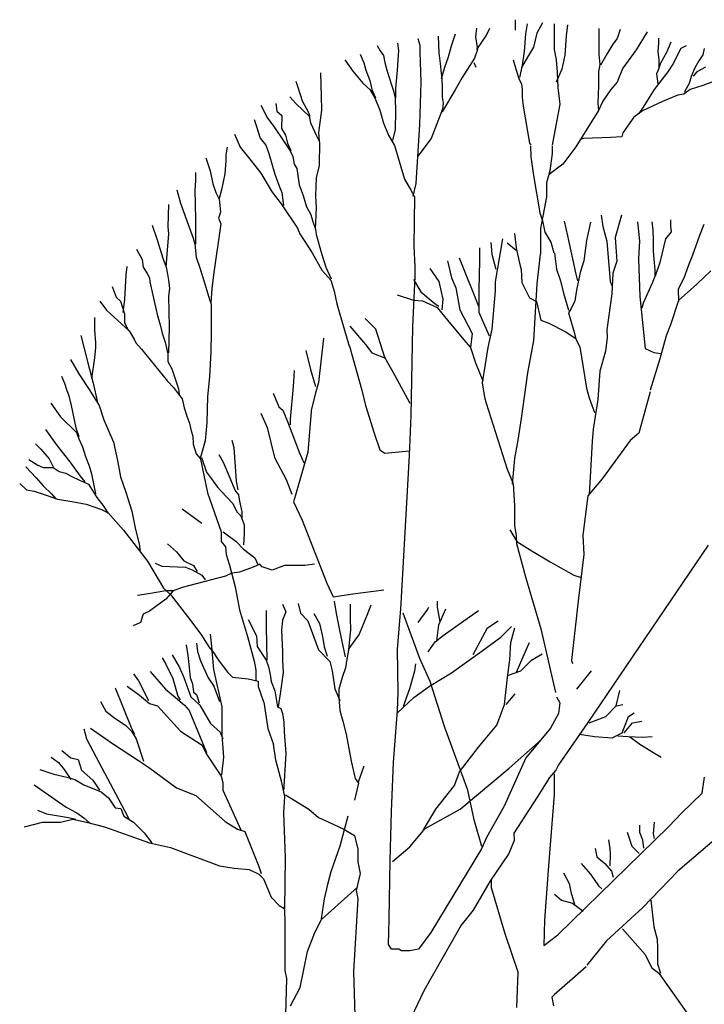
# Model space of a CAD drawing. Extents: x -1.56 to 2.65, y 0.06 to 5.31.
# Tile 2 of 3: x -1.46 to 0.94, y 1.85 to 5.31. Entities that reach past the tile are written whole.
import ezdxf

# ---------------------------------------------------------------- set-up
doc = ezdxf.new("R2010")
doc.units = 0
doc.header["$MEASUREMENT"] = 0
doc.layers.add('ARBOL', color=76, linetype='CONTINUOUS')

msp = doc.modelspace()

# ---------------------------------------------------------------- linework, layer by layer
at = {"layer": 'ARBOL'}
for p, q in [((0.2759, 5.3074), (0.2759, 5.2707)), ((0.3178, 5.2927), (0.3127, 5.2581)), ((0.3717, 5.2963), (0.3526, 5.2599)), ((0.4136, 5.2927), (0.4136, 5.203)), ((0.0652, 5.2563), (0.0511, 5.2142)), ((0.1399, 5.278), (0.1363, 5.247)), ((0.1747, 5.2506), (0.1872, 5.278)), ((0.3127, 5.2581), (0.3072, 5.1958)), ((0.3526, 5.2599), (0.3405, 5.2105)), ((0.4605, 5.2891), (0.4554, 5.2506)), ((0.5704, 5.2761), (0.5704, 5.247)), ((0.6455, 5.2725), (0.6349, 5.2412)), ((0.7397, 5.265), (0.701, 5.2012)), ((-0.137, 5.2253), (-0.1335, 5.1997)), ((-0.0658, 5.2418), (-0.0588, 5.2181)), ((0.0057, 5.2491), (0.0077, 5.1907)), ((0.1363, 5.247), (0.1434, 5.203)), ((0.1418, 5.203), (0.1747, 5.2506)), ((0.4554, 5.2506), (0.4503, 5.1832)), ((0.5704, 5.247), (0.5704, 5.2196)), ((0.6193, 5.2214), (0.5981, 5.1865)), ((0.6349, 5.2412), (0.6193, 5.2214)), ((0.7796, 5.2247), (0.7776, 5.1955)), ((0.7796, 5.243), (0.7796, 5.2247)), ((0.823, 5.2283), (0.8073, 5.1919)), ((-0.268, 5.1868), (-0.2559, 5.1558)), ((-0.2085, 5.2163), (-0.198, 5.1979)), ((-0.198, 5.1979), (-0.1859, 5.1814)), ((-0.1335, 5.1997), (-0.1389, 5.1302)), ((-0.0588, 5.2181), (-0.0588, 5.1943)), ((-0.0588, 5.1943), (-0.0553, 5.0881)), ((0.0077, 5.1907), (0.0128, 5.154)), ((0.0511, 5.2142), (0.0405, 5.1759)), ((0.1434, 5.203), (0.1328, 5.172)), ((0.3072, 5.1958), (0.3002, 5.1483)), ((0.3405, 5.2105), (0.3193, 5.1756)), ((0.4136, 5.203), (0.4206, 5.1666)), ((0.5704, 5.2196), (0.5704, 5.1847)), ((0.5981, 5.1865), (0.5755, 5.1483)), ((0.701, 5.2012), (0.6541, 5.1371)), ((0.7776, 5.1955), (0.7811, 5.1663)), ((0.8073, 5.1919), (0.7866, 5.1552)), ((0.8527, 5.1955), (0.832, 5.1552)), ((0.8582, 5.2063), (0.8527, 5.1955)), ((0.8773, 5.2157), (0.8582, 5.2063)), ((0.9399, 5.2063), (0.9348, 5.1844)), ((-0.3219, 5.1669), (-0.2942, 5.1266)), ((-0.2559, 5.1558), (-0.2488, 5.1302)), ((-0.1859, 5.1814), (-0.1823, 5.1576)), ((-0.1823, 5.1576), (-0.1753, 5.1302)), ((0.0128, 5.154), (0.0147, 5.1302)), ((0.0405, 5.1759), (0.0284, 5.1392)), ((0.1328, 5.172), (0.0894, 5.1043)), ((0.1313, 5.1576), (0.1383, 5.141)), ((0.2689, 5.1666), (0.2795, 5.1299)), ((0.3193, 5.1756), (0.2986, 5.1392)), ((0.4206, 5.1666), (0.4241, 5.1227)), ((0.4503, 5.1832), (0.4398, 5.1338)), ((0.5704, 5.1847), (0.5739, 5.1501)), ((0.7866, 5.1552), (0.7796, 5.1332)), ((0.7811, 5.1663), (0.7811, 5.1389)), ((0.832, 5.1552), (0.8128, 5.1242)), ((0.9207, 5.1627), (0.9067, 5.1389)), ((0.9348, 5.1844), (0.9207, 5.1627)), ((-0.4072, 5.1212), (-0.4056, 5.0387)), ((-0.2942, 5.1266), (-0.259, 5.0845)), ((-0.2488, 5.1302), (-0.2347, 5.0938)), ((-0.1753, 5.1302), (-0.1667, 5.1046)), ((-0.1389, 5.1302), (-0.144, 5.0661)), ((0.0147, 5.1302), (0.0179, 5.0992)), ((0.0284, 5.1392), (0.0163, 5.0992)), ((0.2795, 5.1299), (0.29, 5.0971)), ((0.3002, 5.1483), (0.2916, 5.1043)), ((0.4398, 5.1338), (0.4206, 5.0881)), ((0.4241, 5.1227), (0.4257, 5.0697)), ((0.5739, 5.1501), (0.5688, 5.1245)), ((0.5688, 5.1245), (0.5688, 5.0751)), ((0.6541, 5.1371), (0.6455, 5.1151)), ((0.8128, 5.1242), (0.7639, 5.0619)), ((0.7796, 5.1332), (0.7725, 5.117)), ((0.7725, 5.117), (0.7776, 5.082)), ((0.9067, 5.1389), (0.8945, 5.1076)), ((0.9137, 5.1242), (0.9016, 5.1094)), ((0.945, 5.1407), (0.9137, 5.1242)), ((-0.4944, 5.0917), (-0.4873, 5.07)), ((-0.259, 5.0845), (-0.2347, 5.0625)), ((-0.2347, 5.0938), (-0.2277, 5.0625)), ((-0.1667, 5.1046), (-0.1581, 5.079)), ((-0.0553, 5.0881), (-0.0603, 4.9382)), ((0.0179, 5.0992), (0.0198, 5.0682)), ((0.0894, 5.1043), (0.0648, 5.0607)), ((0.29, 5.0971), (0.2986, 5.0823)), ((0.2986, 5.0823), (0.3002, 5.0607)), ((0.6349, 5.0878), (0.6122, 5.0622)), ((0.6455, 5.1151), (0.6349, 5.0878)), ((0.8875, 5.0839), (0.8719, 5.0565)), ((0.8945, 5.1076), (0.8875, 5.0839)), ((0.9767, 5.0914), (0.9348, 5.0766)), ((-0.4873, 5.07), (-0.4717, 5.0225)), ((-0.2347, 5.0625), (-0.2171, 5.0333)), ((-0.2277, 5.0625), (-0.214, 5.0333)), ((-0.1581, 5.079), (-0.1511, 5.0571)), ((-0.1511, 5.0571), (-0.146, 5.0315)), ((-0.144, 5.0661), (-0.144, 5.0315)), ((0.0198, 5.0682), (0.0198, 5.0351)), ((0.0648, 5.0607), (0.0198, 4.9836)), ((0.3002, 5.0607), (0.3002, 5.0351)), ((0.4257, 5.0697), (0.4327, 5.0113)), ((0.5688, 5.0751), (0.5669, 5.0146)), ((0.6122, 5.0622), (0.5845, 5.0219)), ((0.7639, 5.0619), (0.7463, 5.0345)), ((0.891, 5.0619), (0.8683, 5.0456)), ((0.8719, 5.0565), (0.8719, 5.0492)), ((0.9348, 5.0766), (0.891, 5.0619)), ((-0.5155, 5.0369), (-0.4944, 5.0131)), ((-0.4717, 5.0225), (-0.451, 4.9839)), ((-0.4056, 5.0387), (-0.4037, 4.9894)), ((-0.2171, 5.0333), (-0.1999, 4.9894)), ((-0.146, 5.0315), (-0.144, 4.9857)), ((0.0198, 5.0351), (0.0233, 5.0149)), ((0.0233, 5.0149), (0.0214, 4.993)), ((0.3002, 5.0351), (0.3037, 5.0038)), ((0.5669, 5.0146), (0.5688, 4.9891)), ((0.5845, 5.0219), (0.5688, 4.9891)), ((0.7937, 5.0201), (0.7237, 4.987)), ((0.7463, 5.0345), (0.7256, 4.9999)), ((0.8476, 5.042), (0.7937, 5.0201)), ((0.8683, 5.0456), (0.8476, 5.042)), ((-0.6172, 5.0072), (-0.5934, 4.9617)), ((-0.5644, 5.0131), (-0.5609, 4.9857)), ((-0.5609, 4.9857), (-0.5433, 4.9713)), ((-0.4944, 5.0131), (-0.4475, 4.9692)), ((-0.451, 4.9839), (-0.4455, 4.9692)), ((-0.4037, 4.9894), (-0.4142, 4.9108)), ((-0.1999, 4.9894), (-0.1859, 4.9436)), ((-0.144, 4.9857), (-0.146, 4.922)), ((0.0214, 4.993), (-0.0185, 4.8907)), ((0.3037, 5.0038), (0.3264, 4.8741)), ((0.4327, 5.0113), (0.4065, 4.8669)), ((0.5688, 4.9891), (0.4887, 4.8612)), ((0.7237, 4.987), (0.6924, 4.965)), ((0.7256, 4.9999), (0.71, 4.9779)), ((-0.6408, 4.9575), (-0.6329, 4.9326)), ((-0.5934, 4.9617), (-0.5715, 4.9326)), ((-0.5433, 4.9713), (-0.5452, 4.9256)), ((-0.4475, 4.9692), (-0.4424, 4.9454)), ((-0.4424, 4.9454), (-0.4213, 4.9)), ((0.6924, 4.965), (0.6541, 4.9102)), ((-0.6329, 4.9326), (-0.6192, 4.891)), ((-0.5715, 4.9326), (-0.5359, 4.8787)), ((-0.5452, 4.9256), (-0.5311, 4.9018)), ((-0.4142, 4.9108), (-0.4127, 4.8798)), ((-0.1859, 4.9436), (-0.1687, 4.9018)), ((-0.146, 4.922), (-0.1546, 4.8834)), ((-0.0603, 4.9382), (-0.069, 4.7901)), ((0.6541, 4.9102), (0.6505, 4.8958)), ((-0.71, 4.9056), (-0.6904, 4.86)), ((-0.6192, 4.891), (-0.5993, 4.8663)), ((-0.5359, 4.8787), (-0.5143, 4.8475)), ((-0.5311, 4.9018), (-0.5241, 4.8744)), ((-0.4213, 4.9), (-0.4107, 4.878)), ((-0.4107, 4.878), (-0.4127, 4.7938)), ((-0.1687, 4.9018), (-0.1475, 4.8651)), ((-0.0185, 4.8907), (-0.0658, 4.8287)), ((0.5164, 4.8901), (0.5074, 4.8882)), ((0.6122, 4.894), (0.5164, 4.8901)), ((0.6505, 4.8958), (0.6122, 4.894)), ((-0.7358, 4.86), (-0.7397, 4.833)), ((-0.6904, 4.86), (-0.6508, 4.8122)), ((-0.5993, 4.8663), (-0.5894, 4.8372)), ((-0.5241, 4.8744), (-0.512, 4.8467)), ((-0.5143, 4.8475), (-0.5045, 4.8268)), ((-0.1475, 4.8651), (-0.1127, 4.748)), ((0.3264, 4.8741), (0.3319, 4.8687)), ((0.3299, 4.8648), (0.3315, 4.8263)), ((0.4065, 4.863), (0.4065, 4.8374)), ((0.4887, 4.8612), (0.4433, 4.8007)), ((-0.8109, 4.8226), (-0.7952, 4.777)), ((-0.7397, 4.8122), (-0.7439, 4.7667)), ((-0.7397, 4.833), (-0.7397, 4.8122)), ((-0.6508, 4.8122), (-0.6172, 4.7687)), ((-0.5894, 4.8372), (-0.5676, 4.7646)), ((-0.5045, 4.8268), (-0.5003, 4.7997)), ((0.3315, 4.8263), (0.3405, 4.7607)), ((0.4065, 4.8374), (0.3979, 4.7769)), ((-0.7952, 4.777), (-0.7854, 4.7313)), ((-0.5003, 4.7997), (-0.4905, 4.7854)), ((-0.4905, 4.7854), (-0.4826, 4.7272)), ((-0.4127, 4.7938), (-0.4228, 4.7537)), ((-0.069, 4.7901), (-0.0725, 4.7318)), ((0.3979, 4.7769), (0.3858, 4.7351)), ((0.4433, 4.8007), (0.396, 4.7643)), ((-0.8466, 4.7417), (-0.8488, 4.7105)), ((-0.8466, 4.7708), (-0.8466, 4.7417)), ((-0.7439, 4.7667), (-0.7557, 4.7105)), ((-0.6172, 4.7687), (-0.5776, 4.7022)), ((-0.5676, 4.7646), (-0.5519, 4.7209)), ((-0.4228, 4.7537), (-0.4248, 4.6878)), ((-0.1127, 4.748), (-0.0916, 4.7116)), ((0.3405, 4.7607), (0.3631, 4.6288)), ((-0.9119, 4.7105), (-0.9001, 4.6629)), ((-0.8488, 4.7105), (-0.8466, 4.6068)), ((-0.7854, 4.7313), (-0.7753, 4.7001)), ((-0.7557, 4.7105), (-0.7636, 4.6795)), ((-0.5776, 4.7022), (-0.546, 4.6608)), ((-0.5519, 4.7209), (-0.544, 4.7003)), ((-0.4826, 4.7272), (-0.4689, 4.6899)), ((-0.0916, 4.7116), (-0.0779, 4.686)), ((-0.0725, 4.7318), (-0.083, 4.6878)), ((0.3858, 4.7351), (0.3858, 4.7131)), ((0.3858, 4.7131), (0.3858, 4.6857)), ((-0.7753, 4.7001), (-0.7636, 4.6775)), ((-0.7636, 4.6775), (-0.7616, 4.6546)), ((-0.544, 4.7003), (-0.5381, 4.6546)), ((-0.4689, 4.6899), (-0.4568, 4.6504)), ((-0.4248, 4.6878), (-0.4228, 4.6475)), ((-0.0779, 4.686), (-0.0795, 4.5124)), ((0.3858, 4.6857), (0.3647, 4.5741)), ((-0.9416, 4.6587), (-0.9436, 4.5799)), ((-0.9001, 4.6629), (-0.8782, 4.6047)), ((-0.7616, 4.6546), (-0.7596, 4.6317)), ((-0.546, 4.6608), (-0.4885, 4.5758)), ((-0.4568, 4.6504), (-0.4431, 4.6255)), ((-0.4228, 4.6475), (-0.4263, 4.5708)), ((-0.8782, 4.6047), (-0.8547, 4.5404)), ((-0.8466, 4.6068), (-0.8466, 4.5716)), ((-0.7596, 4.6317), (-0.7655, 4.6109)), ((-0.7655, 4.6109), (-0.7577, 4.5903)), ((-0.4431, 4.6255), (-0.4352, 4.5986)), ((-0.4352, 4.5986), (-0.4251, 4.5716)), ((0.3631, 4.6288), (0.3717, 4.6015)), ((0.3717, 4.6015), (0.3803, 4.5614)), ((0.4477, 4.6003), (0.4594, 4.5482)), ((0.5783, 4.621), (0.5841, 4.5816)), ((0.6494, 4.621), (0.6275, 4.5422)), ((0.8222, 4.6048), (0.8222, 4.5828)), ((-0.9991, 4.5862), (-0.9811, 4.5342)), ((-0.9436, 4.5799), (-0.9416, 4.555)), ((-0.8466, 4.5716), (-0.8466, 4.5196)), ((-0.7577, 4.5903), (-0.7834, 4.4119)), ((-0.4885, 4.5758), (-0.4806, 4.555)), ((-0.4251, 4.5716), (-0.4232, 4.5529)), ((0.3647, 4.5741), (0.3647, 4.5046)), ((0.5403, 4.596), (0.5266, 4.5316)), ((0.5841, 4.5816), (0.5978, 4.5295)), ((0.7053, 4.5976), (0.7123, 4.5298)), ((0.7557, 4.5976), (0.7592, 4.5684)), ((0.7592, 4.5684), (0.7612, 4.5316)), ((0.8222, 4.5828), (0.8238, 4.5629)), ((0.9387, 4.5885), (0.9231, 4.55)), ((-0.9811, 4.5342), (-0.9615, 4.4699)), ((-0.9416, 4.555), (-0.9475, 4.4845)), ((-0.8547, 4.5404), (-0.8488, 4.5196)), ((-0.4806, 4.555), (-0.4372, 4.4886)), ((-0.4232, 4.5529), (-0.4035, 4.4824)), ((0.2318, 4.538), (0.206, 4.3866)), ((0.2733, 4.5566), (0.2795, 4.5067)), ((0.3803, 4.5614), (0.4015, 4.5265)), ((0.4594, 4.5482), (0.4891, 4.4134)), ((0.5266, 4.5316), (0.5169, 4.4612)), ((0.5978, 4.5295), (0.6099, 4.3884)), ((0.6275, 4.5422), (0.6314, 4.4922)), ((0.7123, 4.5298), (0.7088, 4.4679)), ((0.7612, 4.5316), (0.7612, 4.4952)), ((0.8046, 4.5374), (0.7839, 4.4549)), ((0.8238, 4.5629), (0.8046, 4.5374)), ((0.9231, 4.55), (0.8988, 4.4805)), ((-1.0543, 4.5011), (-1.0347, 4.4658)), ((-0.8488, 4.5196), (-0.8446, 4.4741)), ((-0.0795, 4.5124), (-0.076, 4.4393)), ((0.1509, 4.5067), (0.1509, 4.4612)), ((0.1904, 4.5253), (0.1943, 4.4841)), ((0.2478, 4.5235), (0.2795, 4.4985)), ((0.2795, 4.5067), (0.2912, 4.4528)), ((0.3647, 4.5046), (0.3647, 4.4847)), ((0.4015, 4.5265), (0.4116, 4.4883)), ((0.7612, 4.4952), (0.7628, 4.4679)), ((-1.0347, 4.4658), (-1.0307, 4.4388)), ((-0.9615, 4.4699), (-0.9495, 4.4388)), ((-0.9475, 4.4845), (-0.9514, 4.4388)), ((-0.8446, 4.4741), (-0.8308, 4.4325)), ((-0.4372, 4.4886), (-0.4035, 4.4284)), ((-0.4035, 4.4824), (-0.3895, 4.4388)), ((0.0379, 4.4612), (0.0519, 4.401)), ((0.0797, 4.4715), (0.1094, 4.3947)), ((0.1509, 4.4612), (0.1489, 4.3595)), ((0.1943, 4.4841), (0.2083, 4.432)), ((0.3644, 4.4841), (0.3526, 4.3803)), ((0.414, 4.488), (0.4218, 4.432)), ((0.5169, 4.4612), (0.5047, 4.4197)), ((0.6314, 4.4922), (0.6334, 4.4591)), ((0.7088, 4.4679), (0.7139, 4.336)), ((0.7628, 4.4679), (0.7663, 4.4275)), ((0.8988, 4.4805), (0.8848, 4.4459)), ((-1.088, 4.4408), (-1.0919, 4.4119)), ((-1.0307, 4.4388), (-1.0167, 4.4159)), ((-0.9495, 4.4388), (-0.9455, 4.414)), ((-0.8308, 4.4325), (-0.8109, 4.3683)), ((-0.4035, 4.4284), (-0.3719, 4.3932)), ((-0.3895, 4.4388), (-0.3699, 4.3974)), ((-0.076, 4.4393), (-0.076, 4.4044)), ((-0.0235, 4.4341), (0.0081, 4.3887)), ((0.2912, 4.4528), (0.2971, 4.4299)), ((0.2971, 4.4299), (0.2991, 4.3845)), ((0.4218, 4.432), (0.4355, 4.3905)), ((0.6334, 4.4591), (0.6197, 4.4176)), ((0.7663, 4.4275), (0.7663, 4.4056)), ((0.7839, 4.4549), (0.7678, 4.4074)), ((0.8848, 4.4459), (0.8691, 4.4001)), ((0.9634, 4.4257), (0.9145, 4.3782)), ((-1.0919, 4.4119), (-1.0941, 4.3683)), ((-1.0167, 4.4159), (-1.0089, 4.4015)), ((-1.0089, 4.4015), (-1.0069, 4.387)), ((-0.9455, 4.414), (-0.9416, 4.3932)), ((-0.9416, 4.3932), (-0.9377, 4.3641)), ((-0.7834, 4.4119), (-0.7893, 4.362)), ((-0.3719, 4.3932), (-0.3598, 4.3537)), ((-0.0767, 4.4053), (-0.0845, 4.2289)), ((-0.081, 4.3947), (-0.0552, 4.3514)), ((0.0519, 4.401), (0.0676, 4.3658)), ((0.1094, 4.3947), (0.1231, 4.3637)), ((0.4891, 4.4134), (0.495, 4.3905)), ((0.5047, 4.4197), (0.4911, 4.3574)), ((0.6197, 4.4176), (0.6158, 4.3451)), ((0.7663, 4.4056), (0.7577, 4.3818)), ((0.8691, 4.4001), (0.8484, 4.3616)), ((-1.1395, 4.3703), (-1.1255, 4.3329)), ((-1.0941, 4.3683), (-1.0961, 4.3246)), ((-1.0069, 4.387), (-0.9811, 4.2728)), ((-0.9377, 4.3641), (-0.9416, 4.3371)), ((-0.8109, 4.3683), (-0.7972, 4.3246)), ((-0.7893, 4.362), (-0.7933, 4.3144)), ((0.0081, 4.3887), (0.016, 4.3514)), ((0.0676, 4.3658), (0.0817, 4.2891)), ((0.1231, 4.3637), (0.147, 4.3014)), ((0.1489, 4.3595), (0.1489, 4.3201)), ((0.206, 4.3866), (0.206, 4.3553)), ((0.2991, 4.3845), (0.3268, 4.3303)), ((0.3526, 4.3803), (0.3405, 4.1811)), ((0.4355, 4.3905), (0.4457, 4.3472)), ((0.4911, 4.3574), (0.4852, 4.3201)), ((0.6099, 4.3884), (0.6158, 4.374)), ((0.7577, 4.3818), (0.726, 4.3123)), ((0.8484, 4.3616), (0.85, 4.318)), ((0.9145, 4.3782), (0.85, 4.3216)), ((-1.1255, 4.3329), (-1.1098, 4.3186)), ((-1.0961, 4.3246), (-1.102, 4.2791)), ((-0.9416, 4.3371), (-0.9396, 4.2292)), ((-0.7972, 4.3246), (-0.7913, 4.3082)), ((-0.3598, 4.3537), (-0.35, 4.3102)), ((-0.1381, 4.3409), (-0.081, 4.3222)), ((-0.081, 4.3222), (-0.0493, 4.3201)), ((-0.0552, 4.3514), (-0.0055, 4.3099)), ((0.016, 4.3514), (0.0218, 4.3264)), ((0.0218, 4.3264), (0.0179, 4.2891)), ((0.206, 4.3553), (0.1943, 4.2205)), ((0.3268, 4.3303), (0.3507, 4.318)), ((0.4457, 4.3472), (0.4633, 4.287)), ((0.6158, 4.3451), (0.5978, 4.2184)), ((0.7139, 4.336), (0.733, 4.1534)), ((-1.183, 4.3186), (-1.1592, 4.2874)), ((-1.1592, 4.2874), (-1.0801, 4.2148)), ((-1.1098, 4.3186), (-1.0961, 4.2749)), ((-0.7913, 4.3082), (-0.7913, 4.2065)), ((-0.35, 4.3102), (-0.3065, 4.1607)), ((-0.0493, 4.3201), (0.0023, 4.2972)), ((-0.0055, 4.3099), (0.0081, 4.3014)), ((0.0023, 4.2972), (0.0379, 4.2518)), ((0.0817, 4.2891), (0.1251, 4.206)), ((0.1489, 4.3201), (0.1489, 4.2807)), ((0.3507, 4.318), (0.3663, 4.2518)), ((0.4731, 4.293), (0.4633, 4.2786)), ((0.4852, 4.3201), (0.4731, 4.293)), ((0.726, 4.3123), (0.7209, 4.2942)), ((0.85, 4.3216), (0.8222, 4.2355)), ((-1.2012, 4.262), (-1.2012, 4.2174)), ((-1.0961, 4.2749), (-1.0961, 4.2437)), ((-0.9811, 4.2728), (-0.9713, 4.2354)), ((-0.2136, 4.2205), (-0.2511, 4.2581)), ((0.1489, 4.2807), (0.1845, 4.1976)), ((0.4633, 4.2786), (0.4832, 4.2103)), ((-1.0961, 4.2437), (-1.0821, 4.2148)), ((-0.9713, 4.2354), (-0.9635, 4.2065)), ((-0.9396, 4.2292), (-0.9416, 4.1379)), ((-0.3043, 4.231), (-0.2492, 4.1666)), ((-0.1819, 4.1212), (-0.2136, 4.2205)), ((-0.0845, 4.2289), (-0.0904, 3.9178)), ((0.0379, 4.2518), (0.0953, 4.1832)), ((0.1943, 4.2205), (0.1806, 4.1561)), ((0.3663, 4.2518), (0.3941, 4.2413)), ((0.3941, 4.2413), (0.4516, 4.2124)), ((0.5978, 4.2184), (0.5998, 4.1916)), ((0.8222, 4.2355), (0.8066, 4.1973)), ((-1.2491, 4.198), (-1.225, 4.1031)), ((-1.2012, 4.2174), (-1.1985, 4.1728)), ((-1.0801, 4.2148), (-1.0624, 4.1857)), ((-1.0624, 4.1857), (-1.0563, 4.1732)), ((-0.9635, 4.2065), (-0.9536, 4.1753)), ((-0.7913, 4.2065), (-0.7933, 4.142)), ((-0.3974, 4.1895), (-0.415, 4.0339)), ((0.1251, 4.206), (0.1192, 4.1561)), ((0.4516, 4.2124), (0.4891, 4.1874)), ((0.4832, 4.2103), (0.4891, 4.1853)), ((0.4891, 4.1853), (0.5028, 4.1582)), ((0.5998, 4.1916), (0.5939, 4.1438)), ((0.8066, 4.1973), (0.7839, 4.1167)), ((-1.1985, 4.156), (-1.2012, 4.1199)), ((-1.1985, 4.1728), (-1.1985, 4.156)), ((-1.0563, 4.1732), (-1.0366, 4.1503)), ((-1.0366, 4.1503), (-0.9455, 4.0385)), ((-0.9536, 4.1753), (-0.9436, 4.1339)), ((-0.3062, 4.1606), (-0.2628, 4.0068)), ((-0.2492, 4.1666), (-0.2273, 4.1377)), ((0.0953, 4.1832), (0.1188, 4.1564)), ((0.1192, 4.1561), (0.1368, 4.1022)), ((0.1806, 4.1561), (0.1704, 4.098)), ((0.3405, 4.1811), (0.319, 4.067)), ((0.5028, 4.1582), (0.5266, 4.0131)), ((0.733, 4.1534), (0.7628, 4.1386)), ((-1.2012, 4.1199), (-1.2117, 4.0473)), ((-0.9436, 4.1339), (-0.9436, 4.1069)), ((-0.7933, 4.142), (-0.7972, 4.0528)), ((-0.4587, 4.1456), (-0.4431, 4.0794)), ((-0.2273, 4.1377), (-0.1799, 4.1191)), ((-0.1463, 4.0589), (-0.1819, 4.1212)), ((0.5939, 4.1438), (0.574, 4.0733)), ((0.7839, 4.1167), (0.7506, 4.0071)), ((0.7628, 4.1386), (0.7874, 4.135)), ((-1.2861, 4.1142), (-1.2569, 4.0642)), ((-1.225, 4.1031), (-1.2066, 4.0307)), ((-0.9436, 4.1069), (-0.9298, 4.0819)), ((-0.9298, 4.0819), (-0.906, 4.0114)), ((0.1368, 4.1022), (0.1626, 4.0399)), ((0.1704, 4.098), (0.1606, 4.0318)), ((-1.3181, 4.0557), (-1.3075, 4.0307)), ((-1.2569, 4.0642), (-1.2198, 4.0084)), ((-0.7972, 4.0528), (-0.8051, 3.9844)), ((-0.5002, 4.0751), (-0.5041, 4.0192)), ((-0.4431, 4.0794), (-0.4251, 4.0192)), ((-0.0927, 3.9593), (-0.1463, 4.0589)), ((0.319, 4.067), (0.2971, 3.9072)), ((0.574, 4.0733), (0.5661, 3.9737)), ((-1.3075, 4.0307), (-1.2994, 4.0084)), ((-1.2066, 4.0307), (-1.1906, 3.9636)), ((-0.9455, 4.0385), (-0.9239, 4.0156)), ((-0.9239, 4.0156), (-0.906, 3.9927)), ((-0.906, 4.0114), (-0.904, 3.9906)), ((-0.5041, 4.0192), (-0.5143, 3.9048)), ((-0.415, 4.0339), (-0.4247, 4.0008)), ((0.1606, 4.0318), (0.1685, 3.9819)), ((0.5266, 4.0131), (0.5364, 3.9797)), ((-1.2994, 4.0084), (-1.2915, 3.9861)), ((-1.2915, 3.9861), (-1.2837, 3.9525)), ((-1.2198, 4.0084), (-1.1852, 3.9525)), ((-0.906, 3.9927), (-0.8942, 3.9761)), ((-0.8942, 3.9761), (-0.8863, 3.9451)), ((-0.8051, 3.9844), (-0.807, 3.8931)), ((-0.5737, 3.9963), (-0.5538, 3.9484)), ((-0.4247, 4.0008), (-0.4408, 3.9364)), ((-0.2628, 4.0068), (-0.2492, 3.953)), ((0.1685, 3.9819), (0.1747, 3.9611)), ((0.5364, 3.9797), (0.5544, 3.928)), ((0.7507, 4.0002), (0.71, 3.8552)), ((-1.3554, 3.961), (-1.3208, 3.9135)), ((-1.2837, 3.9525), (-1.2677, 3.8744)), ((-1.1852, 3.9525), (-1.1692, 3.9024)), ((-0.8863, 3.9451), (-0.8763, 3.9118)), ((-0.5538, 3.9484), (-0.5401, 3.9361)), ((-0.2492, 3.953), (-0.2194, 3.8555)), ((0.1747, 3.9611), (0.2478, 3.7288)), ((0.5661, 3.9737), (0.5505, 3.8699)), ((-1.3208, 3.9135), (-1.265, 3.8578)), ((-0.8763, 3.9118), (-0.8684, 3.891)), ((-0.6171, 3.9256), (-0.5952, 3.8759)), ((-0.5401, 3.9361), (-0.5241, 3.8967)), ((-0.4408, 3.9322), (-0.4525, 3.789)), ((-0.4408, 3.9364), (-0.4408, 3.9322)), ((-0.0904, 3.9178), (-0.0967, 3.7766)), ((0.2971, 3.9072), (0.2854, 3.8305)), ((-1.2677, 3.8744), (-1.2569, 3.8438)), ((-1.1692, 3.9024), (-1.1346, 3.8243)), ((-0.8684, 3.891), (-0.8625, 3.864)), ((-0.807, 3.8931), (-0.8132, 3.8289)), ((-0.5952, 3.8759), (-0.5694, 3.77)), ((-0.5241, 3.8967), (-0.5084, 3.8573)), ((-0.5143, 3.9048), (-0.5143, 3.8844)), ((-1.3741, 3.8689), (-1.3367, 3.816)), ((-1.265, 3.8578), (-1.2569, 3.8355)), ((-0.8625, 3.864), (-0.8566, 3.8455)), ((-0.8566, 3.8455), (-0.8547, 3.8164)), ((-0.5084, 3.8573), (-0.4826, 3.7887)), ((-0.2194, 3.8555), (-0.1995, 3.7974)), ((0.5505, 3.8699), (0.5466, 3.8263)), ((0.71, 3.8552), (0.6795, 3.8302)), ((-1.4084, 3.8187), (-1.39, 3.7992)), ((-1.3367, 3.816), (-1.2888, 3.7546)), ((-1.2569, 3.8355), (-1.2437, 3.8075)), ((-1.2437, 3.8075), (-1.2331, 3.7741)), ((-1.1346, 3.8243), (-1.1214, 3.7601)), ((-0.8547, 3.8164), (-0.8446, 3.7831)), ((-0.8132, 3.8289), (-0.8308, 3.7667)), ((-0.7196, 3.8305), (-0.7117, 3.8055)), ((-0.7117, 3.8055), (-0.7039, 3.6872)), ((0.2854, 3.8305), (0.2733, 3.7661)), ((0.5466, 3.8263), (0.5364, 3.6397)), ((0.6795, 3.8302), (0.5818, 3.6957)), ((-1.39, 3.7992), (-1.3606, 3.7657)), ((-1.2331, 3.7741), (-1.2198, 3.7406)), ((-0.8446, 3.7831), (-0.8308, 3.7667)), ((-0.8306, 3.7703), (-0.8048, 3.6457)), ((-0.8263, 3.7703), (-0.8087, 3.7182)), ((-0.7653, 3.7805), (-0.7493, 3.7537)), ((-0.5694, 3.77), (-0.528, 3.6933)), ((-0.4525, 3.789), (-0.4959, 3.6376)), ((-0.4826, 3.7887), (-0.4666, 3.7513)), ((-0.1995, 3.7974), (-0.1819, 3.785)), ((-0.1819, 3.785), (-0.0947, 3.7932)), ((-0.0967, 3.7766), (-0.1264, 3.2371)), ((-1.4431, 3.7378), (-1.406, 3.6988)), ((-1.4325, 3.7629), (-1.4006, 3.7434)), ((-1.4006, 3.7434), (-1.3819, 3.7351)), ((-1.3819, 3.7351), (-1.3473, 3.7351)), ((-1.3606, 3.7657), (-1.3473, 3.7378)), ((-1.3473, 3.7351), (-1.3262, 3.7211)), ((-1.2888, 3.7546), (-1.2518, 3.7043)), ((-1.2198, 3.7406), (-1.2117, 3.7128)), ((-1.1214, 3.7601), (-1.1108, 3.7017)), ((-0.7493, 3.7537), (-0.7317, 3.7122)), ((0.2733, 3.7661), (0.2654, 3.677)), ((-1.3262, 3.7211), (-1.3021, 3.7155)), ((-1.3021, 3.7155), (-1.2837, 3.7043)), ((-1.2837, 3.7043), (-1.2542, 3.6905)), ((-1.2518, 3.7043), (-1.2358, 3.6849)), ((-1.2117, 3.7128), (-1.1985, 3.6431)), ((-1.1108, 3.7017), (-1.0921, 3.6486)), ((-0.8087, 3.7182), (-0.7907, 3.6957)), ((-0.7317, 3.7122), (-0.7157, 3.6728)), ((0.2478, 3.7288), (0.2674, 3.6812)), ((-1.4644, 3.6794), (-1.4404, 3.6571)), ((-1.406, 3.6988), (-1.3819, 3.6709)), ((-1.3819, 3.6709), (-1.3527, 3.6431)), ((-1.2542, 3.6905), (-1.2223, 3.6765)), ((-1.2223, 3.6765), (-1.1931, 3.6291)), ((-0.7907, 3.6957), (-0.7692, 3.6665)), ((-0.7692, 3.6665), (-0.7571, 3.652)), ((-0.7157, 3.6728), (-0.7059, 3.652)), ((-0.7039, 3.6872), (-0.6981, 3.6562)), ((-0.528, 3.6933), (-0.5084, 3.6415)), ((0.2693, 3.6791), (0.2733, 3.6003)), ((0.5818, 3.6957), (0.5309, 3.6352)), ((-1.4404, 3.6571), (-1.4138, 3.6514)), ((-1.4138, 3.6514), (-1.3714, 3.6374)), ((-1.3714, 3.6374), (-1.3313, 3.6236)), ((-1.3527, 3.6431), (-1.3367, 3.6236)), ((-1.0921, 3.6486), (-1.0708, 3.5817)), ((-0.8048, 3.6457), (-0.7571, 3.5088)), ((-0.7571, 3.652), (-0.7157, 3.6084)), ((-0.7059, 3.652), (-0.6961, 3.6394)), ((-0.6961, 3.6394), (-0.6918, 3.6168)), ((-0.4959, 3.6376), (-0.5022, 3.6147)), ((0.5309, 3.6352), (0.5141, 3.4971)), ((-1.3313, 3.6236), (-1.281, 3.6151)), ((-1.281, 3.6151), (-1.2304, 3.6068)), ((-1.2304, 3.6068), (-1.1771, 3.5873)), ((-1.1931, 3.6291), (-1.1692, 3.5985)), ((-1.1692, 3.5985), (-1.1533, 3.5733)), ((-0.7157, 3.6084), (-0.702, 3.5795)), ((-0.6918, 3.6168), (-0.684, 3.5795)), ((-0.5022, 3.6147), (-0.4724, 3.5506)), ((0.2733, 3.6003), (0.2733, 3.5651)), ((-1.1771, 3.5873), (-1.1533, 3.5762)), ((-1.1533, 3.5762), (-1.1, 3.5148)), ((-1.0708, 3.5817), (-1.0575, 3.5176)), ((-0.8936, 3.5897), (-0.8244, 3.5401)), ((-0.702, 3.5795), (-0.6879, 3.5648)), ((-0.6879, 3.5648), (-0.6762, 3.5338)), ((-0.684, 3.5795), (-0.684, 3.5524)), ((0.2733, 3.5651), (0.2733, 3.5296)), ((-0.6762, 3.5338), (-0.6762, 3.5025)), ((-0.4724, 3.5506), (-0.3852, 3.3285)), ((0.2733, 3.5296), (0.2791, 3.4965)), ((-1.1, 3.5148), (-1.015, 3.4061)), ((-1.0575, 3.5176), (-1.0442, 3.4673)), ((-0.7571, 3.5088), (-0.7571, 3.4757)), ((-0.7493, 3.5088), (-0.7039, 3.4757)), ((-0.6762, 3.5025), (-0.6781, 3.4631)), ((0.2573, 3.5159), (0.2816, 3.4746)), ((0.2791, 3.4965), (0.2811, 3.4676)), ((0.5141, 3.4971), (0.5173, 3.4296)), ((-1.0442, 3.4673), (-1.0415, 3.4395)), ((-0.9452, 3.4673), (-0.9135, 3.4384)), ((-0.7571, 3.4757), (-0.7415, 3.457)), ((-0.7039, 3.4757), (-0.6781, 3.4486)), ((0.2811, 3.4676), (0.3127, 3.3514)), ((0.2816, 3.4746), (0.3377, 3.4398)), ((0.9544, 3.4624), (0.5309, 2.8392)), ((-0.9135, 3.4384), (-0.8877, 3.4071)), ((-0.7415, 3.457), (-0.7395, 3.4299)), ((-0.7395, 3.4299), (-0.7274, 3.3926)), ((-0.6781, 3.4486), (-0.6386, 3.4176)), ((0.3377, 3.4398), (0.399, 3.4032)), ((0.5173, 3.4296), (0.4973, 3.2665)), ((-1.015, 3.4061), (-0.9593, 3.3112)), ((-0.9886, 3.399), (-0.9651, 3.3884)), ((-0.9651, 3.3884), (-0.8818, 3.3845)), ((-0.8877, 3.4071), (-0.8541, 3.3905)), ((-0.8541, 3.3905), (-0.8404, 3.3698)), ((-0.7274, 3.3926), (-0.7078, 3.3159)), ((-0.6206, 3.395), (-0.6445, 3.3845)), ((-0.6386, 3.4176), (-0.6265, 3.3926)), ((-0.6128, 3.3866), (-0.6206, 3.395)), ((-0.5338, 3.3908), (-0.5772, 3.3743)), ((-0.4623, 3.3908), (-0.5338, 3.3908)), ((-0.4286, 3.395), (-0.4623, 3.3908)), ((0.399, 3.4032), (0.4816, 3.3564)), ((-0.8818, 3.3845), (-0.858, 3.3761)), ((-0.858, 3.3761), (-0.8244, 3.3574)), ((-0.8244, 3.3574), (-0.8126, 3.3409)), ((-0.7196, 3.3637), (-0.7415, 3.3535)), ((-0.6918, 3.368), (-0.7196, 3.3637)), ((-0.6445, 3.3845), (-0.6918, 3.368)), ((-0.5772, 3.3743), (-0.6128, 3.3866)), ((0.4816, 3.3564), (0.5081, 3.3491)), ((-0.8662, 3.3201), (-0.8936, 3.3138)), ((-0.7415, 3.3535), (-0.8662, 3.3201)), ((-0.3852, 3.3285), (-0.3637, 3.281)), ((0.3127, 3.3514), (0.3663, 3.1687)), ((-1.05, 3.287), (-1.0124, 3.293)), ((-1.0124, 3.293), (-0.9511, 3.3036)), ((-0.9593, 3.3112), (-0.9352, 3.2889)), ((-0.9511, 3.3036), (-0.9233, 3.3036)), ((-0.9252, 3.3015), (-0.9511, 3.2723)), ((-0.9352, 3.2889), (-0.8635, 3.1969)), ((-0.8936, 3.3138), (-0.9252, 3.3015)), ((-0.7078, 3.3159), (-0.6918, 3.2349)), ((-0.3637, 3.281), (-0.2941, 3.2912)), ((-0.2941, 3.2912), (-0.1854, 3.3057)), ((-0.969, 3.2599), (-1.0085, 3.2307)), ((-0.9511, 3.2723), (-0.969, 3.2599)), ((-0.5413, 3.2554), (-0.5291, 3.2283)), ((-0.4857, 3.2572), (-0.4779, 3.2241)), ((-0.3594, 3.2656), (-0.3532, 3.222)), ((-0.3039, 3.2551), (-0.3039, 3.2033)), ((-0.2308, 3.2512), (-0.2445, 3.2157)), ((0.0027, 3.2449), (0.0027, 3.2656)), ((0.4973, 3.2665), (0.4735, 3.0577)), ((-1.0304, 3.2205), (-1.0402, 3.1913)), ((-1.0085, 3.2307), (-1.0304, 3.2205)), ((-0.6918, 3.2349), (-0.6644, 3.1417)), ((-0.5983, 3.2325), (-0.5983, 3.2118)), ((-0.5291, 3.2283), (-0.5413, 3.1994)), ((-0.4779, 3.2241), (-0.4521, 3.197)), ((-0.4306, 3.222), (-0.4107, 3.1868)), ((-0.3532, 3.222), (-0.3395, 3.1576)), ((-0.2445, 3.2157), (-0.2722, 3.1495)), ((-0.1264, 3.2371), (-0.1303, 3.1979)), ((-0.0583, 3.0643), (-0.1178, 3.2241)), ((-0.0646, 3.191), (-0.0329, 3.2346)), ((-0.0329, 3.2346), (-0.0271, 3.2449)), ((0.0128, 3.1931), (0.0027, 3.2449)), ((0.0085, 3.1826), (0.0324, 3.2386)), ((0.0957, 3.197), (0.1473, 3.2325)), ((-1.0402, 3.1913), (-1.066, 3.179)), ((-0.8635, 3.1969), (-0.8262, 3.1468)), ((-0.6617, 3.2015), (-0.632, 3.1435)), ((-0.5983, 3.2118), (-0.5983, 3.1745)), ((-0.5413, 3.1994), (-0.5452, 3.1642)), ((-0.4521, 3.197), (-0.4146, 3.0953)), ((-0.4107, 3.1868), (-0.4009, 3.1411)), ((-0.3039, 3.2033), (-0.3019, 3.166)), ((-0.1303, 3.1979), (-0.1381, 3.0962)), ((0.0007, 3.1266), (0.0085, 3.1826)), ((0.0226, 3.1453), (0.0957, 3.197)), ((0.1794, 3.1721), (0.2169, 3.197)), ((-0.8262, 3.1468), (-0.7997, 3.1048)), ((-0.7903, 3.1185), (-0.7943, 3.1495)), ((-0.5983, 3.1745), (-0.5964, 3.0583)), ((-0.5452, 3.1642), (-0.5413, 3.0875)), ((-0.3395, 3.1576), (-0.3297, 3.108)), ((-0.3019, 3.166), (-0.3098, 3.0953)), ((-0.2722, 3.1495), (-0.3078, 3.0995)), ((0.1282, 3.0788), (0.1794, 3.1721)), ((0.2252, 3.1389), (0.2627, 3.1763)), ((0.2607, 3.1203), (0.2744, 3.1721)), ((0.3663, 3.1687), (0.4175, 2.9449)), ((-0.8795, 3.1122), (-0.8736, 3.0749)), ((-0.8439, 3.1185), (-0.84, 3.0893)), ((-0.7825, 3.0252), (-0.7903, 3.1185)), ((-0.6644, 3.1417), (-0.6406, 3.0544)), ((-0.632, 3.1435), (-0.63, 3.1061)), ((-0.4009, 3.1411), (-0.395, 3.1058)), ((-0.029, 3.0872), (-0.0052, 3.1224)), ((-0.0052, 3.1224), (0.0226, 3.1453)), ((0.1599, 3.0911), (0.2252, 3.1389)), ((0.2568, 3.0601), (0.2607, 3.1203)), ((0.3159, 3.0974), (0.326, 3.1203)), ((-0.84, 3.0893), (-0.8298, 3.0562)), ((-0.7997, 3.1048), (-0.7837, 3.0854)), ((-0.7837, 3.0854), (-0.7677, 3.0602)), ((-0.63, 3.1061), (-0.5983, 3.0583)), ((-0.5413, 3.0875), (-0.5413, 3.0583)), ((-0.4146, 3.0953), (-0.3751, 3.0541)), ((-0.395, 3.1058), (-0.3848, 3.0727)), ((-0.3297, 3.108), (-0.3215, 3.0706)), ((-0.3078, 3.0995), (-0.3156, 3.0622)), ((-0.1381, 3.0962), (-0.1362, 2.9449)), ((0.0527, 3.0144), (0.1599, 3.0911)), ((0.2803, 3.0165), (0.3159, 3.0974)), ((0.3339, 3.058), (0.3714, 3.0809)), ((-0.9643, 3.0667), (-0.9507, 3.0439)), ((-0.9507, 3.0439), (-0.9268, 2.9939)), ((-0.9288, 3.077), (-0.903, 3.0333)), ((-0.8736, 3.0749), (-0.8693, 3.0333)), ((-0.8298, 3.0562), (-0.8021, 2.996)), ((-0.7677, 3.0602), (-0.7331, 3.0156)), ((-0.6406, 3.0544), (-0.6347, 3.0234)), ((-0.5983, 3.0583), (-0.5905, 3.0354)), ((-0.5413, 3.0583), (-0.5393, 3.0147)), ((-0.3751, 3.0541), (-0.3672, 3.0207)), ((-0.3156, 3.0622), (-0.3195, 3.0312)), ((-0.0763, 3.0207), (-0.0724, 3.0457)), ((-0.0724, 3.0457), (-0.0724, 3.0457)), ((-0.0228, 2.9837), (-0.0583, 3.0643)), ((0.2486, 2.9978), (0.2568, 3.0601)), ((0.2963, 3.0207), (0.3339, 3.058)), ((0.4735, 3.0577), (0.477, 3.0469)), ((-1.0652, 3.0105), (-1.0476, 2.9858)), ((-1.0058, 3.0189), (-0.9526, 2.9566)), ((-0.903, 3.0333), (-0.8873, 2.9981)), ((-0.8693, 3.0333), (-0.8654, 2.9981)), ((-0.7528, 2.8943), (-0.7825, 3.0252)), ((-0.7331, 3.0156), (-0.7171, 2.999)), ((-0.6347, 3.0234), (-0.6347, 2.9861)), ((-0.5905, 3.0354), (-0.5847, 3.0086)), ((-0.5847, 3.0086), (-0.5807, 2.9837)), ((-0.5393, 3.0147), (-0.5491, 2.94)), ((-0.3672, 3.0207), (-0.3575, 2.9584)), ((-0.3195, 3.0312), (-0.3317, 2.9981)), ((-0.0943, 2.9587), (-0.0763, 3.0207)), ((-0.0243, 2.9668), (0.0527, 3.0144)), ((0.2486, 3.0041), (0.2963, 3.0207)), ((0.5435, 3.0207), (0.4918, 2.9566)), ((-1.0476, 2.9858), (-1.0121, 2.9172)), ((-0.9268, 2.9939), (-0.9092, 2.9319)), ((-0.8873, 2.9981), (-0.8635, 2.9298)), ((-0.8654, 2.9981), (-0.8576, 2.9752)), ((-0.8576, 2.9752), (-0.8537, 2.9464)), ((-0.8021, 2.996), (-0.7825, 2.9671)), ((-0.7171, 2.999), (-0.6614, 2.9933)), ((-0.6614, 2.9933), (-0.6268, 2.985)), ((-0.6268, 2.985), (-0.6268, 2.9655)), ((-0.5807, 2.9837), (-0.5686, 2.9506)), ((-0.3317, 2.9981), (-0.3434, 2.9566)), ((0.0289, 2.8218), (-0.0228, 2.9837)), ((0.2388, 2.9024), (0.2486, 2.9978)), ((-1.1286, 2.9608), (-1.0731, 2.8218)), ((-1.0871, 2.9671), (-1.0437, 2.9358)), ((-0.9526, 2.9566), (-0.917, 2.9277)), ((-0.8537, 2.9464), (-0.8439, 2.9379)), ((-0.7825, 2.9671), (-0.7626, 2.913)), ((-0.6268, 2.9655), (-0.6081, 2.9126)), ((-0.5686, 2.9506), (-0.5589, 2.8943)), ((-0.5491, 2.94), (-0.5569, 2.8943)), ((-0.3575, 2.9584), (-0.3395, 2.9172)), ((-0.3434, 2.9566), (-0.3434, 2.9274)), ((-0.1373, 2.8817), (-0.1354, 2.9461)), ((-0.1158, 2.8964), (-0.0943, 2.9587)), ((-0.0795, 2.9274), (-0.0243, 2.9668)), ((0.2447, 2.9024), (0.2764, 2.9397)), ((0.6307, 2.8982), (0.6443, 2.9521)), ((-1.1802, 2.913), (-1.1622, 2.8799)), ((-1.0437, 2.9358), (-1.0081, 2.9069)), ((-1.0081, 2.9069), (-0.9804, 2.8985)), ((-0.917, 2.9277), (-0.8854, 2.9006)), ((-0.9092, 2.9319), (-0.901, 2.9193)), ((-0.8635, 2.9298), (-0.8318, 2.9006)), ((-0.8439, 2.9379), (-0.8337, 2.909)), ((-0.6069, 2.9114), (-0.5929, 2.8182)), ((-0.3434, 2.9274), (-0.3395, 2.882)), ((-0.1369, 2.8732), (-0.0795, 2.9274)), ((0.4207, 2.9295), (0.4324, 2.9087)), ((0.4324, 2.9087), (0.4285, 2.8714)), ((-1.1622, 2.8799), (-1.1305, 2.8549)), ((-0.9804, 2.8985), (-0.899, 2.8094)), ((-0.8854, 2.9006), (-0.8693, 2.882)), ((-0.8693, 2.882), (-0.8083, 2.7348)), ((-0.8318, 2.9006), (-0.7943, 2.8362)), ((-0.7528, 2.7968), (-0.7528, 2.8943)), ((-0.5589, 2.8943), (-0.5471, 2.8883)), ((-0.5471, 2.8883), (-0.5413, 2.8717)), ((-0.5413, 2.8717), (-0.537, 2.8404)), ((-0.3395, 2.882), (-0.3297, 2.8446)), ((-0.151, 2.6993), (-0.1373, 2.8817)), ((0.2111, 2.8299), (0.2388, 2.9024)), ((0.4285, 2.8714), (0.4007, 2.8197)), ((0.5951, 2.8609), (0.6307, 2.8982)), ((0.6326, 2.8982), (0.6541, 2.9024)), ((0.6741, 2.8609), (0.694, 2.8732)), ((-1.1305, 2.8549), (-1.093, 2.8302)), ((-0.7943, 2.8362), (-0.7606, 2.8052)), ((-0.537, 2.8404), (-0.535, 2.8073)), ((-0.3297, 2.8446), (-0.3176, 2.7989)), ((0.5309, 2.8392), (0.428, 2.6909)), ((0.5356, 2.838), (0.5951, 2.8609)), ((0.6522, 2.8028), (0.6741, 2.8609)), ((0.6584, 2.8028), (0.6877, 2.838)), ((0.6877, 2.838), (0.7214, 2.8443)), ((-1.2392, 2.8176), (-1.2295, 2.7823)), ((-1.2158, 2.8197), (-1.1384, 2.7658)), ((-1.093, 2.8302), (-1.0711, 2.8094)), ((-1.0731, 2.8218), (-1.0613, 2.7989)), ((-1.0711, 2.8094), (-1.0555, 2.7823)), ((-0.899, 2.8094), (-0.824, 2.7595)), ((-0.7606, 2.8052), (-0.7508, 2.7823)), ((-0.5929, 2.8182), (-0.5733, 2.7622)), ((-0.535, 2.8073), (-0.5291, 2.7306)), ((0.1098, 2.6018), (0.0289, 2.8218)), ((0.1477, 2.7532), (0.2111, 2.8299)), ((0.4007, 2.8197), (0.3139, 2.7158)), ((0.6166, 2.7863), (0.6522, 2.8028)), ((-1.2295, 2.7823), (-1.1958, 2.718)), ((-1.0555, 2.7823), (-1.0296, 2.7035)), ((-0.7469, 2.718), (-0.7528, 2.7968)), ((-0.3176, 2.7989), (-0.3, 2.7035)), ((0.2545, 2.6788), (0.3671, 2.7784)), ((0.502, 2.7986), (0.5552, 2.7905)), ((0.5552, 2.7905), (0.6166, 2.7863)), ((0.6365, 2.7923), (0.6721, 2.7905)), ((0.6721, 2.7905), (0.7233, 2.7884)), ((0.678, 2.7905), (0.7136, 2.7634)), ((0.7233, 2.7884), (0.757, 2.7905)), ((-1.3167, 2.7408), (-1.285, 2.7161)), ((-1.1384, 2.7658), (-1.0476, 2.7056)), ((-0.824, 2.7595), (-0.8083, 2.7285)), ((-0.5647, 2.7077), (-0.5729, 2.7637)), ((0.0805, 2.6662), (0.1477, 2.7532)), ((0.7136, 2.7634), (0.7652, 2.7324)), ((0.7652, 2.7324), (0.7886, 2.7176)), ((-1.3542, 2.718), (-1.3284, 2.6993)), ((-1.3284, 2.6993), (-1.3085, 2.6746)), ((-1.285, 2.7161), (-1.2592, 2.7098)), ((-1.2592, 2.7098), (-1.2475, 2.6725)), ((-1.1958, 2.718), (-1.0871, 2.5127)), ((-1.0476, 2.7056), (-1.0121, 2.6827)), ((-0.8083, 2.7285), (-0.7567, 2.6517)), ((-0.7548, 2.656), (-0.7469, 2.718)), ((-0.5452, 2.6331), (-0.5647, 2.7077)), ((-0.5291, 2.7306), (-0.537, 2.6144)), ((-0.3, 2.7035), (-0.2859, 2.6433)), ((-0.1588, 2.5272), (-0.151, 2.6993)), ((0.3139, 2.7158), (0.2369, 2.5458)), ((-1.3937, 2.6746), (-1.3444, 2.6581)), ((-1.3085, 2.6746), (-1.285, 2.6394)), ((-1.2475, 2.6725), (-1.2076, 2.6373)), ((-1.0121, 2.6827), (-0.9131, 2.6102)), ((-0.2746, 2.631), (-0.2546, 2.687)), ((0.0625, 2.6183), (0.0805, 2.6662)), ((0.0824, 2.5356), (0.2545, 2.6788)), ((0.4194, 2.6725), (0.3968, 2.6469)), ((0.428, 2.6909), (0.4194, 2.6725)), ((-1.3444, 2.6581), (-1.2987, 2.6475)), ((-1.2987, 2.6475), (-1.2709, 2.6394)), ((-1.2709, 2.6394), (-1.2392, 2.6204)), ((-1.2076, 2.6373), (-1.1841, 2.6018)), ((-0.7567, 2.6517), (-0.7508, 2.6289)), ((-0.7508, 2.6289), (-0.7508, 2.6018)), ((-0.533, 2.5792), (-0.5452, 2.6331)), ((-0.2859, 2.6433), (-0.2742, 2.6268)), ((0.3968, 2.6469), (0.353, 2.5774)), ((0.4129, 2.6599), (0.4129, 2.5873)), ((0.9333, 2.5913), (0.9411, 2.6472)), ((-1.4136, 2.6204), (-1.3284, 2.5606)), ((-1.2392, 2.6204), (-1.1782, 2.5958)), ((-1.1782, 2.5958), (-1.1524, 2.575)), ((-0.9131, 2.6102), (-0.8459, 2.5831)), ((-0.7508, 2.6018), (-0.6875, 2.4631)), ((-0.537, 2.6144), (-0.537, 2.6039)), ((-0.2742, 2.6268), (-0.2883, 2.5666)), ((-0.0028, 2.5353), (0.0625, 2.6183)), ((0.1317, 2.4983), (0.1098, 2.6018)), ((-1.3284, 2.5606), (-1.3006, 2.5419)), ((-1.1524, 2.575), (-1.1286, 2.5398)), ((-0.8459, 2.5831), (-0.743, 2.492)), ((-0.537, 2.5229), (-0.533, 2.5792)), ((-0.5311, 2.5852), (-0.4482, 2.5356)), ((0.353, 2.5774), (0.2712, 2.4513)), ((0.4129, 2.5873), (0.3929, 2.3364)), ((0.8621, 2.5229), (0.9333, 2.5913)), ((-1.4015, 2.5314), (-1.3698, 2.519)), ((-1.3006, 2.5419), (-1.2631, 2.5229)), ((-1.1286, 2.5398), (-1.109, 2.5377)), ((-1.109, 2.5377), (-1.0989, 2.5106)), ((-0.4482, 2.5356), (-0.4146, 2.5064)), ((-0.1627, 2.355), (-0.1588, 2.5272)), ((-0.0462, 2.4628), (-0.0028, 2.5353)), ((-0.0403, 2.4673), (0.0824, 2.5356)), ((0.2369, 2.5458), (0.1755, 2.4357)), ((-1.4473, 2.4733), (-1.3839, 2.4898)), ((-1.3839, 2.4898), (-1.3206, 2.4898)), ((-1.3698, 2.519), (-1.2928, 2.5064)), ((-1.3206, 2.4898), (-1.2772, 2.5004)), ((-1.2928, 2.5064), (-1.267, 2.5004)), ((-1.2772, 2.5004), (-1.2295, 2.4898)), ((-1.2631, 2.5229), (-1.2392, 2.5043)), ((-1.2392, 2.5043), (-1.2197, 2.4877)), ((-1.2295, 2.4898), (-1.1661, 2.4733)), ((-1.0989, 2.5106), (-1.0652, 2.4898)), ((-1.0871, 2.5127), (-1.0793, 2.4983)), ((-1.0652, 2.4898), (-1.0277, 2.4525)), ((-0.743, 2.492), (-0.6992, 2.4649)), ((-0.5311, 2.3656), (-0.537, 2.5229)), ((-0.4146, 2.5064), (-0.379, 2.4898)), ((-0.379, 2.4898), (-0.3254, 2.4649)), ((-0.3121, 2.5106), (-0.3399, 2.405)), ((0.1595, 2.4047), (0.1317, 2.4983)), ((0.7648, 2.4898), (0.7609, 2.4483)), ((0.8144, 2.473), (0.8621, 2.5229)), ((-1.1661, 2.4733), (-1.0081, 2.4173)), ((-0.6992, 2.4649), (-0.6738, 2.4567)), ((-0.6738, 2.4567), (-0.6242, 2.3343)), ((-0.3254, 2.4649), (-0.2879, 2.4423)), ((-0.0939, 2.4029), (-0.0403, 2.4673)), ((0.4265, 2.0935), (0.8144, 2.473)), ((0.7132, 2.4796), (0.7132, 2.4546)), ((-1.0277, 2.4525), (-0.9999, 2.4173)), ((-0.2879, 2.4423), (-0.2761, 2.3945)), ((0.1755, 2.4357), (0.1575, 2.3963)), ((0.2728, 2.4257), (0.2536, 2.38)), ((0.2712, 2.4513), (0.2728, 2.4257)), ((0.6045, 2.4276), (0.6084, 2.3966)), ((0.6698, 2.4546), (0.6854, 2.405)), ((0.7132, 2.4546), (0.7229, 2.4276)), ((0.7229, 2.4276), (0.7272, 2.3987)), ((0.7609, 2.4483), (0.7648, 2.4318)), ((0.9997, 2.4477), (0.848, 2.3177)), ((-1.0081, 2.4173), (-0.9346, 2.4008)), ((-0.9346, 2.4008), (-0.7626, 2.3364)), ((-0.3399, 2.405), (-0.3715, 2.3156)), ((-0.2761, 2.3945), (-0.2761, 2.3508)), ((-0.1553, 2.3511), (-0.0939, 2.4029)), ((0.1575, 2.3963), (-0.0204, 2.1019)), ((0.5571, 2.3966), (0.563, 2.3677)), ((0.6084, 2.3966), (0.6103, 2.3779)), ((0.6854, 2.405), (0.7112, 2.38)), ((-0.533, 2.185), (-0.5311, 2.3656)), ((-0.1667, 2.1495), (-0.1627, 2.355)), ((0.2536, 2.38), (0.1876, 2.2813)), ((0.563, 2.3677), (0.5908, 2.3448)), ((0.6103, 2.3779), (0.6084, 2.3364)), ((-0.7626, 2.3364), (-0.7114, 2.3282)), ((-0.7114, 2.3282), (-0.6578, 2.324)), ((-0.6578, 2.324), (-0.6242, 2.3075)), ((-0.6242, 2.3343), (-0.6163, 2.3093)), ((-0.2761, 2.3508), (-0.2679, 2.3093)), ((0.3929, 2.3364), (0.3792, 2.1453)), ((0.5075, 2.3448), (0.5411, 2.3075)), ((0.5908, 2.3448), (0.6142, 2.3177)), ((0.6142, 2.3177), (0.6201, 2.297)), ((0.848, 2.3177), (0.7241, 2.1898)), ((-0.6242, 2.3075), (-0.6085, 2.2906)), ((-0.6085, 2.2906), (-0.5807, 2.2265)), ((-0.3715, 2.3156), (-0.3833, 2.2702)), ((-0.2679, 2.3093), (-0.282, 2.2494)), ((0.1931, 2.2596), (0.1931, 2.2867)), ((0.4461, 2.3114), (0.466, 2.2741)), ((0.5411, 2.3075), (0.5689, 2.266)), ((-0.4044, 2.1477), (-0.2777, 2.2617)), ((-0.3833, 2.2702), (-0.3954, 2.2202)), ((-0.282, 2.2494), (-0.2761, 2.2202)), ((0.1876, 2.2813), (0.1281, 2.1808)), ((0.2404, 2.098), (0.1931, 2.2596)), ((0.466, 2.2741), (0.4719, 2.2452)), ((0.5689, 2.266), (0.5806, 2.2554)), ((-0.5807, 2.2265), (-0.553, 2.1973)), ((-0.3954, 2.2202), (-0.4052, 2.1498)), ((-0.2761, 2.2202), (-0.2918, 1.9653)), ((0.4144, 2.2368), (0.4383, 2.216)), ((0.4383, 2.216), (0.4778, 2.2058)), ((0.4719, 2.2452), (0.4856, 2.1973)), ((0.7527, 2.216), (0.7628, 2.1227)), ((-0.553, 2.1973), (-0.533, 2.185)), ((-0.535, 2.1934), (-0.533, 2.1477)), ((0.1281, 2.1808), (0.0863, 2.1278)), ((0.4778, 2.2058), (0.5153, 2.1766)), ((0.7241, 2.1898), (0.597, 2.0728)), ((-0.533, 2.1477), (-0.533, 2.0315)), ((-0.4279, 2.1023), (-0.4044, 2.1477)), ((-0.169, 2.0604), (-0.1667, 2.1495)), ((0.3792, 2.1453), (0.3773, 2.0562)), ((0.0863, 2.1278), (-0.0443, 1.8973)), ((0.6537, 2.1146), (0.7331, 2.0252)), ((0.7628, 2.1227), (0.7746, 2.0791)), ((-0.4537, 2.0357), (-0.4279, 2.1023)), ((-0.0204, 2.1019), (-0.0638, 2.0439)), ((0.2862, 1.9632), (0.2404, 2.098)), ((0.3773, 2.0562), (0.4265, 2.0935)), ((0.7746, 2.0791), (0.7765, 2.0481)), ((-0.1588, 2.0439), (-0.169, 2.0604)), ((-0.133, 2.0439), (-0.1588, 2.0439)), ((-0.1232, 2.0376), (-0.133, 2.0439)), ((-0.0638, 2.0439), (-0.0935, 2.0376)), ((0.597, 2.0728), (0.5274, 1.987)), ((0.7765, 2.0481), (0.7765, 1.9921)), ((-0.533, 2.0315), (-0.533, 1.9692)), ((-0.4795, 1.9091), (-0.4537, 2.0357)), ((-0.0935, 2.0376), (-0.1232, 2.0376)), ((0.7331, 2.0252), (0.7546, 1.9795)), ((0.5259, 1.9816), (0.4684, 1.9316)), ((0.7546, 1.9795), (0.7804, 1.959)), ((0.7765, 1.9921), (0.7863, 1.959)), ((-0.533, 1.9692), (-0.5272, 1.9404)), ((-0.5272, 1.9404), (-0.533, 1.708)), ((-0.2918, 1.9653), (-0.2809, 1.6271)), ((0.2822, 1.8386), (0.2862, 1.9632)), ((0.7804, 1.959), (0.8852, 1.8116)), ((-0.5131, 1.845), (-0.4795, 1.9091)), ((0.4684, 1.9316), (0.4148, 1.8841)), ((-0.0443, 1.8973), (-0.0897, 1.804)), ((0.4148, 1.8841), (0.405, 1.8757)), ((0.405, 1.8757), (0.4109, 1.8447))]:
    msp.add_line(p, q, dxfattribs=at)

doc.saveas('drawing.dxf')
